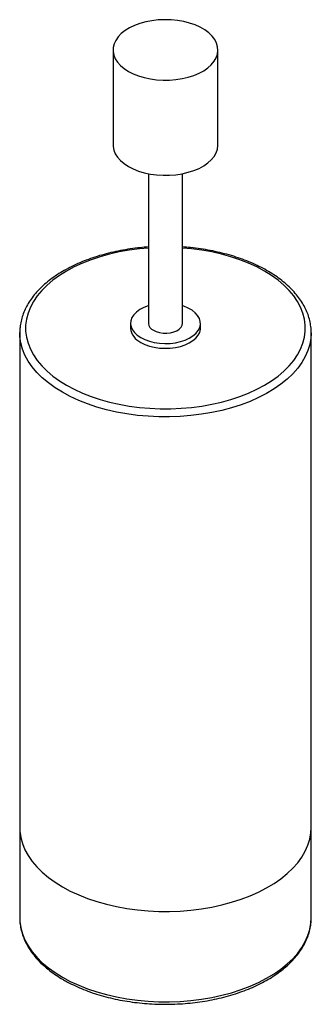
# Paper-space layout '_Isométrica' of a CAD drawing. Header units: millimetres. Extents: x -50 to 50, y -28 to 310.
import ezdxf

# ---------------------------------------------------------------- set-up
doc = ezdxf.new("R2010")
doc.units = ezdxf.units.MM

psp = doc.layouts.new('_Isométrica')

# ---------------------------------------------------------------- linework, layer by layer
at = {"color": 7, "linetype": 'Continuous', "lineweight": 25}
for p, q in [((-18, 299.67), (-18, 267.01)), ((18, 267.01), (18, 299.67)), ((-5.85, 257.18), (-5.85, 205.77)), ((5.85, 205.77), (5.85, 257.18)), ((-12, 205.77), (-12, 204.14)), ((12, 204.14), (12, 205.77)), ((-50, 202.5), (-50, 202.67)), ((-50, 202.5), (-50, 1.63)), ((50, 202.5), (49.99, 202.08)), ((50, 1.63), (50, 202.5)), ((50, 1.48), (50, 1.63))]:
    psp.add_line(p, q, dxfattribs=at)
at = {"color": 7, "linetype": 'Continuous', "lineweight": 25, "flags": 128}
for points in [[(-12.73, 292.32), (-11.07, 291.48), (-9.24, 290.75), (-7.27, 290.16), (-5.19, 289.72), (-3.03, 289.43), (-0.83, 289.29), (1.38, 289.31), (3.58, 289.49), (5.72, 289.82), (7.77, 290.3), (9.71, 290.92), (11.5, 291.68), (13.11, 292.55), (14.53, 293.54), (15.73, 294.61), (16.68, 295.77), (17.39, 296.98), (17.83, 298.23), (18, 299.51), (17.9, 300.79), (17.52, 302.05), (16.88, 303.27), (15.99, 304.44), (14.85, 305.54), (13.49, 306.55), (11.92, 307.46), (10.17, 308.24), (8.27, 308.9), (6.24, 309.42), (4.12, 309.79), (1.94, 310), (-0.28, 310.06), (-2.49, 309.96), (-4.66, 309.71), (-6.76, 309.3), (-8.76, 308.75), (-10.62, 308.06), (-12.33, 307.24), (-13.85, 306.31), (-15.16, 305.28), (-16.23, 304.16), (-17.07, 302.97), (-17.64, 301.74), (-17.95, 300.47), (-17.98, 299.19), (-17.74, 297.92), (-17.23, 296.67), (-16.47, 295.47), (-15.45, 294.34), (-14.2, 293.28), (-12.73, 292.32)], [(-18, 267.01), (-17.98, 266.53), (-17.74, 265.26), (-17.23, 264.01), (-16.47, 262.81), (-15.45, 261.68), (-14.2, 260.62), (-12.73, 259.66)], [(-12.73, 259.66), (-11.07, 258.81), (-9.24, 258.09), (-7.27, 257.5), (-5.19, 257.06), (-3.03, 256.77), (-0.83, 256.63), (1.38, 256.65), (3.58, 256.83), (5.72, 257.16), (7.77, 257.64), (9.71, 258.26), (11.5, 259.01), (13.11, 259.89), (14.53, 260.88), (15.73, 261.95), (16.68, 263.11), (17.39, 264.32), (17.83, 265.57), (18, 266.85), (18, 267.01)], [(-5.85, 211.82), (-5.93, 211.79), (-7.46, 211.2), (-8.8, 210.48), (-9.95, 209.64), (-10.85, 208.72), (-11.51, 207.73), (-11.89, 206.69), (-12, 205.64), (-11.82, 204.58), (-11.37, 203.55), (-10.65, 202.58), (-9.68, 201.67), (-8.49, 200.87)], [(-8.49, 200.87), (-7.09, 200.18), (-5.53, 199.62), (-3.84, 199.2), (-2.06, 198.94), (-0.23, 198.84), (1.6, 198.9), (3.4, 199.12), (5.12, 199.5), (6.71, 200.03), (8.15, 200.69), (9.4, 201.46), (10.43, 202.34), (11.21, 203.3), (11.73, 204.32), (11.98, 205.37), (11.94, 206.43), (11.63, 207.48), (11.04, 208.48), (10.2, 209.42), (9.11, 210.28), (7.81, 211.03), (6.33, 211.65), (5.85, 211.82)], [(-8.49, 199.24), (-7.09, 198.55), (-5.53, 197.99), (-3.84, 197.57), (-2.06, 197.31), (-0.23, 197.21), (1.6, 197.27), (3.4, 197.49), (5.12, 197.87), (6.71, 198.39), (8.15, 199.05), (9.4, 199.83), (10.43, 200.71), (11.21, 201.67), (11.73, 202.69), (11.98, 203.74), (12, 204.14)], [(-4.14, 203.38), (-3.15, 202.92), (-2.02, 202.6), (-0.79, 202.42), (0.47, 202.4), (1.72, 202.54), (2.88, 202.83), (3.91, 203.25), (4.75, 203.8), (5.37, 204.43), (5.75, 205.13), (5.85, 205.77)]]:
    psp.add_lwpolyline(points, dxfattribs=at)
at = {"color": 8, "linetype": 'Continuous', "lineweight": 25, "flags": 128}
for points in [[(-5.85, 231.64), (-8.92, 231.36), (-12.42, 230.9), (-15.85, 230.29), (-19.19, 229.53), (-22.43, 228.63), (-25.54, 227.6), (-28.5, 226.43), (-31.31, 225.14), (-33.94, 223.73), (-36.38, 222.21), (-38.62, 220.59), (-40.64, 218.88), (-42.44, 217.08), (-43.99, 215.22), (-45.31, 213.29), (-46.36, 211.31), (-47.16, 209.29), (-47.7, 207.24), (-47.97, 205.17), (-47.97, 203.1), (-47.7, 201.03), (-47.16, 198.98), (-46.36, 196.96), (-45.31, 194.98), (-43.99, 193.05), (-42.44, 191.19), (-40.64, 189.39), (-38.62, 187.68), (-36.38, 186.06), (-33.94, 184.54)], [(-33.94, 184.54), (-31.31, 183.13), (-28.5, 181.84), (-25.54, 180.67), (-22.43, 179.64), (-19.19, 178.74), (-15.85, 177.98), (-12.42, 177.37), (-8.92, 176.91), (-5.37, 176.6), (-1.79, 176.44), (1.79, 176.44), (5.37, 176.6), (8.92, 176.91), (12.42, 177.37), (15.85, 177.98), (19.19, 178.74), (22.43, 179.64), (25.54, 180.67), (28.5, 181.84), (31.31, 183.13), (33.94, 184.54), (36.38, 186.06), (38.62, 187.68), (40.64, 189.39), (42.44, 191.19), (43.99, 193.05), (45.31, 194.98), (46.36, 196.96), (47.16, 198.98), (47.7, 201.03), (47.97, 203.1), (47.97, 205.17), (47.7, 207.24), (47.16, 209.29), (46.36, 211.31), (45.31, 213.29), (43.99, 215.22), (42.44, 217.08), (40.64, 218.88), (38.62, 220.59), (36.38, 222.21), (33.94, 223.73), (31.31, 225.14), (28.5, 226.43), (25.54, 227.6), (22.43, 228.63), (19.19, 229.53), (15.85, 230.29), (12.42, 230.9), (8.92, 231.36), (5.85, 231.64)], [(-35.36, 182.09), (-37.87, 183.66), (-40.18, 185.32), (-42.27, 187.08), (-44.12, 188.92), (-45.74, 190.84), (-47.11, 192.83), (-48.22, 194.86), (-49.06, 196.94), (-49.64, 199.04), (-49.95, 201.17), (-50, 202.5)], [(49.99, 202.08), (49.9, 200.64), (49.52, 198.51), (48.88, 196.41), (47.96, 194.35), (46.79, 192.32), (45.36, 190.36), (43.68, 188.46), (41.76, 186.63), (39.62, 184.9), (37.26, 183.25), (34.7, 181.72), (31.94, 180.3), (29.01, 178.99), (25.93, 177.82), (22.7, 176.78), (19.35, 175.89), (15.89, 175.13), (12.34, 174.53), (8.73, 174.08), (5.07, 173.79), (1.39, 173.65), (-2.31, 173.67), (-5.99, 173.85), (-9.64, 174.18), (-13.24, 174.67), (-16.76, 175.31), (-20.2, 176.1), (-23.52, 177.03), (-26.71, 178.1), (-29.76, 179.31), (-32.65, 180.64), (-35.36, 182.09)], [(-50, 32.66), (-49.95, 31.33), (-49.64, 29.2), (-49.06, 27.1), (-48.22, 25.02), (-47.11, 22.98), (-45.74, 21), (-44.12, 19.08), (-42.27, 17.24), (-40.18, 15.48), (-37.87, 13.81), (-35.36, 12.25)], [(-35.36, 12.25), (-32.65, 10.8), (-29.76, 9.47), (-26.71, 8.26), (-23.52, 7.19), (-20.2, 6.26), (-16.76, 5.47), (-13.24, 4.83), (-9.64, 4.34), (-5.99, 4.01), (-2.31, 3.83), (1.39, 3.81), (5.07, 3.95), (8.73, 4.24), (12.34, 4.69), (15.89, 5.29), (19.35, 6.05), (22.7, 6.94), (25.93, 7.98), (29.01, 9.15), (31.94, 10.46), (34.7, 11.88), (37.26, 13.41), (39.62, 15.05), (41.76, 16.79), (43.68, 18.62), (45.36, 20.52), (46.79, 22.48), (47.96, 24.51), (48.88, 26.57), (49.52, 28.67), (49.9, 30.8), (50, 32.66)], [(-50, 1.63), (-49.95, 0.3), (-49.64, -1.83), (-49.06, -3.93), (-48.22, -6.01), (-47.11, -8.04), (-45.74, -10.03), (-44.12, -11.94), (-42.27, -13.79), (-40.18, -15.55), (-37.87, -17.21), (-35.36, -18.78)], [(-35.36, -18.78), (-32.65, -20.23), (-29.76, -21.56), (-26.71, -22.77), (-23.52, -23.84), (-20.2, -24.77), (-16.76, -25.56), (-13.24, -26.2), (-9.64, -26.69), (-5.99, -27.02), (-2.31, -27.2), (1.39, -27.22), (5.07, -27.08), (8.73, -26.79), (12.34, -26.34), (15.89, -25.73), (19.35, -24.98), (22.7, -24.09), (25.93, -23.05), (29.01, -21.87), (31.94, -20.57), (34.7, -19.15), (37.26, -17.61), (39.62, -15.97), (41.76, -14.24), (43.68, -12.41), (45.36, -10.51), (46.79, -8.54), (47.96, -6.52), (48.88, -4.46), (49.52, -2.35), (49.9, -0.23), (50, 1.48)]]:
    psp.add_lwpolyline(points, dxfattribs=at)
at = {"color": 7, "linetype": 'Continuous', "lineweight": 25}
for centre, radius, start, end in [((-6.11, 204.65), 5.91, 185.0022, 246.3179), ((-2.97, 206.03), 2.89, 185.1303, 246.1899)]:
    psp.add_arc(centre, radius, start, end, dxfattribs=at)
for points, knots in [([(-5.85, 232), (-6.79, 231.93), (-8.89, 231.77), (-12.09, 231.36), (-15.44, 230.8), (-18.71, 230.1), (-21.9, 229.27), (-24.98, 228.31), (-27.95, 227.22), (-30.78, 226.01), (-33.46, 224.68), (-35.99, 223.24), (-38.34, 221.69), (-40.51, 220.05), (-42.48, 218.31), (-44.24, 216.49), (-45.78, 214.59), (-47.1, 212.63), (-48.17, 210.62), (-49.01, 208.57), (-49.59, 206.49), (-49.94, 204.53), (-49.97, 203.25), (-49.98, 202.69)], [0, 0, 0, 0, 0.039851, 0.088446, 0.137057, 0.185692, 0.234355, 0.283052, 0.331786, 0.380561, 0.429377, 0.478232, 0.527117, 0.576014, 0.624887, 0.673692, 0.72237, 0.77085, 0.819063, 0.86695, 0.91449, 0.961709, 1, 1, 1, 1]), ([(49.97, 202.05), (49.98, 202.22), (50.04, 203.08), (49.9, 204.64), (49.55, 206.72), (48.94, 208.77), (48.09, 210.78), (47.02, 212.76), (45.71, 214.69), (44.18, 216.56), (42.42, 218.36), (40.46, 220.09), (38.3, 221.72), (35.95, 223.26), (33.43, 224.7), (30.75, 226.02), (27.91, 227.23), (24.95, 228.32), (21.86, 229.28), (18.67, 230.11), (15.4, 230.81), (12.05, 231.37), (8.86, 231.78), (6.78, 231.93), (5.85, 232)], [0, 0, 0, 0, 0.011113, 0.057312, 0.103494, 0.149775, 0.196272, 0.243062, 0.290171, 0.337583, 0.38525, 0.433109, 0.481097, 0.529161, 0.577258, 0.625354, 0.673432, 0.721483, 0.769503, 0.817494, 0.865457, 0.913396, 0.961315, 1, 1, 1, 1]), ([(-49.96, 2.18), (-49.98, 1.93), (-50.04, 0.98), (-49.88, -0.66), (-49.51, -2.73), (-48.88, -4.78), (-48.02, -6.8), (-46.93, -8.77), (-45.6, -10.69), (-44.06, -12.56), (-42.29, -14.36), (-40.31, -16.07), (-38.14, -17.7), (-36.31, -18.89), (-35.21, -19.53), (-34.94, -19.69)], [0, 0, 0, 0, 0.030057, 0.113988, 0.197902, 0.282013, 0.366529, 0.451583, 0.537217, 0.623397, 0.710033, 0.797009, 0.884212, 0.971546, 1, 1, 1, 1]), ([(-34.94, -19.69), (-34.5, -19.94), (-33.21, -20.67), (-30.95, -21.79), (-28.13, -23.01), (-25.17, -24.11), (-22.09, -25.08), (-18.91, -25.92), (-15.64, -26.63), (-12.29, -27.2), (-8.89, -27.63), (-5.44, -27.93), (-1.97, -28.08), (1.51, -28.09), (4.98, -27.95), (8.43, -27.68), (11.84, -27.27), (15.2, -26.71), (18.48, -26.02), (21.67, -25.2), (24.76, -24.25), (27.74, -23.17), (30.58, -21.96), (33.27, -20.64), (35.81, -19.21), (38.18, -17.68), (40.36, -16.04), (42.34, -14.31), (44.12, -12.49), (45.68, -10.6), (47.01, -8.64), (48.1, -6.63), (48.96, -4.58), (49.56, -2.51), (49.93, -0.49), (49.97, 0.84), (49.99, 1.47)], [0, 0, 0, 0, 0.0158926, 0.0459636, 0.0760219, 0.1060636, 0.1360865, 0.1660905, 0.1960771, 0.2260485, 0.2560077, 0.2859576, 0.3159017, 0.3458433, 0.3757859, 0.405732, 0.4356849, 0.4656482, 0.4956255, 0.52562, 0.5556349, 0.5856729, 0.6157358, 0.6458243, 0.6759368, 0.7060685, 0.7362088, 0.7663362, 0.7964237, 0.8264357, 0.8563294, 0.8860607, 0.9155939, 0.944913, 0.9740318, 1, 1, 1, 1])]:
    psp.add_open_spline(points, degree=3, knots=knots, dxfattribs=at)

doc.saveas('drawing.dxf')
